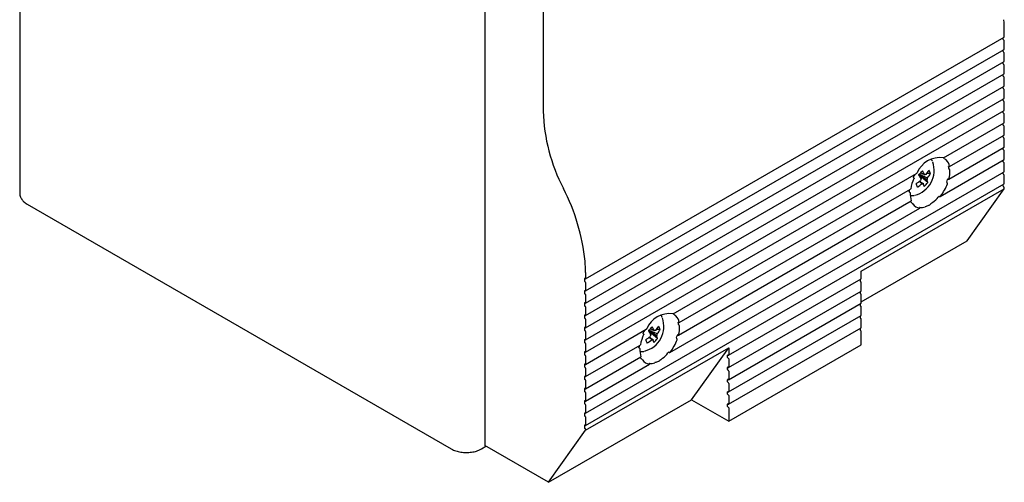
# Model space of a CAD drawing. Header units: millimetres. Extents: x 2345 to 2765, y 1129 to 1426.
# Tile 5 of 8: x 2595 to 2661, y 1223 to 1254. Entities that reach past the tile are written whole.
import ezdxf

# ---------------------------------------------------------------- set-up
doc = ezdxf.new("R2010")
doc.units = ezdxf.units.MM
doc.layers.add('main', color=5, linetype='Continuous', lineweight=40)

msp = doc.modelspace()

# ---------------------------------------------------------------- linework, layer by layer
at = {"layer": 'main', "linetype": 'ByBlock', "lineweight": -2}
for p, q in [((2595.075, 1278.744), (2595.075, 1242)), ((2626.097, 1260.272), (2626.097, 1225.161)), ((2629.986, 1258.027), (2629.986, 1247.484)), ((2660.745, 1252.44), (2660.745, 1252.84)), ((2632.807, 1236.3), (2660.738, 1252.424)), ((2660.675, 1252.276), (2660.675, 1252.387)), ((2660.699, 1252.234), (2660.721, 1252.221)), ((2660.745, 1251.623), (2660.745, 1252.179)), ((2632.807, 1235.483), (2660.738, 1251.607)), ((2660.675, 1251.46), (2660.675, 1251.571)), ((2660.699, 1251.417), (2660.721, 1251.405)), ((2660.745, 1250.807), (2660.745, 1251.362)), ((2632.807, 1234.667), (2660.738, 1250.791)), ((2660.675, 1250.643), (2660.675, 1250.754)), ((2660.699, 1250.601), (2660.721, 1250.588)), ((2632.807, 1233.85), (2660.738, 1249.974)), ((2660.675, 1249.827), (2660.675, 1249.938)), ((2660.745, 1249.99), (2660.745, 1250.545)), ((2660.699, 1249.784), (2660.721, 1249.772)), ((2660.745, 1249.174), (2660.745, 1249.729)), ((2632.807, 1233.034), (2660.738, 1249.158)), ((2660.675, 1249.01), (2660.675, 1249.121)), ((2660.699, 1248.967), (2660.721, 1248.955)), ((2660.745, 1248.357), (2660.745, 1248.912)), ((2632.807, 1232.217), (2660.738, 1248.341)), ((2660.675, 1248.194), (2660.675, 1248.304)), ((2660.699, 1248.151), (2660.721, 1248.139)), ((2660.745, 1247.541), (2660.745, 1248.096)), ((2632.807, 1231.4), (2660.738, 1247.525)), ((2660.675, 1247.377), (2660.675, 1247.488)), ((2660.699, 1247.334), (2660.721, 1247.322)), ((2656.682, 1244.366), (2660.738, 1246.708)), ((2660.675, 1246.561), (2660.675, 1246.671)), ((2660.745, 1246.724), (2660.745, 1247.279)), ((2660.699, 1246.518), (2660.721, 1246.506)), ((2660.745, 1245.907), (2660.745, 1246.463)), ((2657.086, 1243.783), (2660.738, 1245.891)), ((2660.675, 1245.744), (2660.675, 1245.855)), ((2660.699, 1245.701), (2660.721, 1245.689)), ((2660.745, 1245.091), (2660.745, 1245.646)), ((2657.041, 1242.941), (2660.738, 1245.075)), ((2660.675, 1244.928), (2660.675, 1245.038)), ((2660.699, 1244.885), (2660.721, 1244.872)), ((2660.745, 1244.274), (2660.745, 1244.83)), ((2656.463, 1241.79), (2660.738, 1244.258)), ((2656.81, 1244.273), (2656.832, 1244.26)), ((2660.675, 1244.111), (2660.675, 1244.222)), ((2660.699, 1244.068), (2660.721, 1244.056)), ((2660.745, 1243.458), (2660.745, 1244.013)), ((2632.807, 1227.318), (2660.738, 1243.442)), ((2655.227, 1243.354), (2655.158, 1243.359)), ((2657.049, 1243.798), (2657.07, 1243.786)), ((2657.073, 1243.608), (2657.094, 1243.595)), ((2660.675, 1243.295), (2660.675, 1243.405)), ((2638.65, 1233.957), (2654.895, 1243.335)), ((2654.71, 1243.036), (2654.689, 1243.048)), ((2655.638, 1242.714), (2655.082, 1243.181)), ((2655.817, 1243.317), (2655.583, 1243.332)), ((2656.922, 1242.704), (2656.943, 1242.692)), ((2657, 1242.953), (2657.021, 1242.941)), ((2660.699, 1243.252), (2660.721, 1243.239)), ((2660.745, 1242.641), (2660.745, 1243.197)), ((2632.807, 1226.501), (2660.738, 1242.625)), ((2639.055, 1233.374), (2654.491, 1242.285)), ((2651.199, 1236.796), (2660.745, 1242.307)), ((2654.448, 1242.068), (2654.427, 1242.08)), ((2658.27, 1238.836), (2660.745, 1242.307)), ((2660.675, 1242.478), (2660.675, 1242.589)), ((2660.699, 1242.435), (2660.721, 1242.423)), ((2660.745, 1242.307), (2660.745, 1242.38)), ((2639.01, 1232.531), (2654.536, 1241.494)), ((2656.411, 1241.797), (2656.432, 1241.785)), ((2595.567, 1241.273), (2623.851, 1224.945)), ((2638.431, 1231.381), (2655.114, 1241.012)), ((2654.598, 1241.338), (2654.577, 1241.35)), ((2655.109, 1241.021), (2655.088, 1241.033)), ((2651.199, 1234.754), (2658.27, 1238.836)), ((2651.199, 1236.314), (2651.199, 1236.796)), ((2632.744, 1236.299), (2632.744, 1236.152)), ((2632.79, 1236.301), (2632.769, 1236.314)), ((2632.815, 1236.716), (2632.815, 1236.316)), ((2642.353, 1231.195), (2651.192, 1236.298)), ((2651.129, 1236.261), (2651.129, 1236.151)), ((2632.744, 1235.483), (2632.744, 1235.336)), ((2632.79, 1236.097), (2632.769, 1236.11)), ((2632.79, 1235.485), (2632.769, 1235.497)), ((2632.815, 1236.054), (2632.815, 1235.499)), ((2642.353, 1230.379), (2651.192, 1235.481)), ((2651.175, 1236.096), (2651.153, 1236.108)), ((2651.199, 1235.497), (2651.199, 1236.053)), ((2632.79, 1235.281), (2632.769, 1235.293)), ((2632.815, 1235.238), (2632.815, 1234.683)), ((2651.129, 1235.445), (2651.129, 1235.334)), ((2651.175, 1235.279), (2651.153, 1235.291)), ((2651.199, 1234.681), (2651.199, 1235.236)), ((2632.744, 1234.666), (2632.744, 1234.519)), ((2632.79, 1234.668), (2632.769, 1234.681)), ((2632.79, 1234.464), (2632.769, 1234.476)), ((2632.815, 1234.421), (2632.815, 1233.866)), ((2642.353, 1229.562), (2651.192, 1234.665)), ((2651.129, 1234.628), (2651.129, 1234.518)), ((2651.175, 1234.462), (2651.153, 1234.475)), ((2651.199, 1233.864), (2651.199, 1234.42)), ((2632.744, 1233.85), (2632.744, 1233.703)), ((2632.79, 1233.852), (2632.769, 1233.864)), ((2632.79, 1233.648), (2632.769, 1233.66)), ((2632.815, 1233.605), (2632.815, 1233.05)), ((2637.852, 1233.84), (2637.85, 1233.883)), ((2638.779, 1233.863), (2638.8, 1233.851)), ((2642.353, 1228.746), (2651.192, 1233.848)), ((2651.129, 1233.812), (2651.129, 1233.701)), ((2651.175, 1233.646), (2651.153, 1233.658)), ((2651.199, 1233.048), (2651.199, 1233.603)), ((2632.744, 1233.033), (2632.744, 1232.886)), ((2632.79, 1233.035), (2632.769, 1233.048)), ((2632.79, 1232.831), (2632.769, 1232.843)), ((2632.807, 1230.584), (2636.864, 1232.926)), ((2637.195, 1232.945), (2637.127, 1232.949)), ((2637.786, 1232.908), (2637.552, 1232.923)), ((2639.017, 1233.389), (2639.039, 1233.376)), ((2639.041, 1233.198), (2639.063, 1233.186)), ((2642.353, 1227.929), (2651.192, 1233.032)), ((2651.129, 1232.995), (2651.129, 1232.885)), ((2651.175, 1232.829), (2651.153, 1232.842)), ((2632.744, 1232.217), (2632.744, 1232.07)), ((2632.79, 1232.219), (2632.769, 1232.231)), ((2632.815, 1232.788), (2632.815, 1232.233)), ((2636.679, 1232.627), (2636.658, 1232.639)), ((2637.606, 1232.305), (2637.051, 1232.772)), ((2638.891, 1232.295), (2638.912, 1232.283)), ((2638.968, 1232.544), (2638.99, 1232.532)), ((2651.199, 1231.897), (2651.199, 1232.787)), ((2632.79, 1232.015), (2632.769, 1232.027)), ((2632.807, 1229.767), (2636.46, 1231.876)), ((2632.815, 1231.972), (2632.815, 1231.416)), ((2632.815, 1226.182), (2642.361, 1231.693)), ((2636.417, 1231.659), (2636.396, 1231.671)), ((2639.886, 1228.223), (2642.361, 1231.693)), ((2642.361, 1226.794), (2651.199, 1231.897)), ((2642.361, 1231.693), (2642.361, 1231.211)), ((2632.744, 1231.4), (2632.744, 1231.253)), ((2632.79, 1231.402), (2632.769, 1231.414)), ((2632.79, 1231.198), (2632.769, 1231.21)), ((2632.807, 1228.951), (2636.505, 1231.085)), ((2632.815, 1231.155), (2632.815, 1230.6)), ((2636.567, 1230.929), (2636.546, 1230.941)), ((2638.38, 1231.388), (2638.401, 1231.375)), ((2642.29, 1231.048), (2642.29, 1231.195)), ((2642.315, 1231.209), (2642.336, 1231.197)), ((2642.315, 1231.005), (2642.336, 1230.993)), ((2642.361, 1230.95), (2642.361, 1230.395)), ((2632.744, 1230.584), (2632.744, 1230.437)), ((2632.79, 1230.586), (2632.769, 1230.598)), ((2632.79, 1230.382), (2632.769, 1230.394)), ((2632.807, 1228.134), (2637.083, 1230.603)), ((2632.815, 1230.339), (2632.815, 1229.783)), ((2637.078, 1230.612), (2637.057, 1230.624)), ((2642.29, 1230.232), (2642.29, 1230.379)), ((2642.315, 1230.393), (2642.336, 1230.381)), ((2632.744, 1229.767), (2632.744, 1229.62)), ((2632.79, 1229.769), (2632.769, 1229.781)), ((2632.79, 1229.565), (2632.769, 1229.577)), ((2642.29, 1229.415), (2642.29, 1229.562)), ((2642.315, 1230.189), (2642.336, 1230.176)), ((2642.315, 1229.576), (2642.336, 1229.564)), ((2642.361, 1230.134), (2642.361, 1229.578)), ((2632.744, 1228.951), (2632.744, 1228.804)), ((2632.79, 1228.953), (2632.769, 1228.965)), ((2632.815, 1229.522), (2632.815, 1228.967)), ((2642.315, 1229.372), (2642.336, 1229.36)), ((2642.361, 1229.317), (2642.361, 1228.762)), ((2632.79, 1228.748), (2632.769, 1228.761)), ((2632.815, 1228.706), (2632.815, 1228.15)), ((2642.29, 1228.599), (2642.29, 1228.745)), ((2642.315, 1228.76), (2642.336, 1228.748)), ((2642.315, 1228.556), (2642.336, 1228.543)), ((2642.361, 1228.501), (2642.361, 1227.945)), ((2630.34, 1222.712), (2639.886, 1228.223)), ((2632.744, 1228.134), (2632.744, 1227.987)), ((2632.79, 1228.136), (2632.769, 1228.148)), ((2632.79, 1227.932), (2632.769, 1227.944)), ((2632.815, 1227.889), (2632.815, 1227.334)), ((2639.886, 1228.223), (2642.361, 1226.794)), ((2642.29, 1227.782), (2642.29, 1227.929)), ((2642.315, 1227.943), (2642.336, 1227.931)), ((2642.315, 1227.739), (2642.336, 1227.727)), ((2642.361, 1227.684), (2642.361, 1226.794)), ((2632.744, 1227.317), (2632.744, 1227.17)), ((2632.79, 1227.319), (2632.769, 1227.332)), ((2632.79, 1227.115), (2632.769, 1227.128)), ((2632.815, 1227.072), (2632.815, 1226.517)), ((2632.744, 1226.501), (2632.744, 1226.354)), ((2632.79, 1226.503), (2632.769, 1226.515)), ((2632.79, 1226.299), (2632.769, 1226.311)), ((2630.34, 1222.712), (2632.815, 1226.182)), ((2632.815, 1226.256), (2632.815, 1226.182)), ((2625.869, 1224.945), (2626.17, 1225.119)), ((2630.34, 1222.712), (2626.097, 1225.161))]:
    msp.add_line(p, q, dxfattribs=at)
for centre, radius, start, end in [((2652.091, 1252.831), 8.654, 0.06397, 5.05125), ((2660.728, 1252.279), 0.0538, 182.60848, 237.39504), ((2660.692, 1252.176), 0.0538, 2.60667, 57.39157), ((2660.728, 1252.438), 0.0176, 305.67717, 5.63786), ((2660.728, 1251.462), 0.0538, 182.60848, 237.39504), ((2660.692, 1251.36), 0.0538, 2.60667, 57.39157), ((2660.728, 1251.622), 0.0176, 305.67717, 5.63786), ((2660.728, 1250.646), 0.0538, 182.61044, 237.39308), ((2660.692, 1250.543), 0.0538, 2.60455, 57.39369), ((2660.728, 1250.805), 0.0176, 305.67717, 5.63786), ((2660.728, 1249.988), 0.0176, 305.67717, 5.63786), ((2660.728, 1249.829), 0.0538, 182.60958, 237.39306), ((2660.692, 1249.726), 0.0538, 2.60557, 57.39355), ((2660.728, 1249.013), 0.0538, 182.60999, 237.39265), ((2660.692, 1248.91), 0.0538, 2.60557, 57.39355), ((2660.728, 1249.172), 0.0176, 305.67458, 5.64045), ((2660.728, 1248.196), 0.0538, 182.61056, 237.39208), ((2660.692, 1248.093), 0.0538, 2.60451, 57.39461), ((2660.728, 1248.355), 0.0176, 305.67458, 5.64045), ((2641.816, 1247.821), 11.834, 181.6292, 207.63549), ((2660.728, 1247.38), 0.0538, 182.60946, 237.39406), ((2660.692, 1247.277), 0.0538, 2.60655, 57.39257), ((2660.728, 1247.539), 0.0176, 305.67458, 5.64045), ((2660.728, 1246.722), 0.0176, 305.67458, 5.64045), ((2660.728, 1246.563), 0.0538, 182.60852, 237.39412), ((2660.692, 1246.46), 0.0538, 2.60655, 57.39257), ((2660.728, 1245.747), 0.0538, 182.60958, 237.39306), ((2660.692, 1245.644), 0.0538, 2.60557, 57.39355), ((2660.728, 1245.906), 0.0176, 305.67178, 5.6412), ((2660.728, 1244.93), 0.0538, 182.60958, 237.39306), ((2660.692, 1244.827), 0.0538, 2.60557, 57.39355), ((2660.728, 1245.089), 0.0176, 305.67437, 5.63861), ((2654.373, 1243.524), 1.693, 283.86074, 19.58273), ((2656.46, 1242.715), 1.669, 82.79113, 157.2035), ((2656.345, 1243.831), 0.634, 48.31463, 58.25004), ((2656.219, 1243.632), 0.886, 10.72199, 42.27666), ((2660.728, 1244.114), 0.0538, 182.60999, 237.39265), ((2660.692, 1244.011), 0.0538, 2.60451, 57.39461), ((2660.728, 1244.273), 0.0176, 305.67458, 5.64045), ((2651.52, 1246.825), 5.025, 314.51284, 318.52006), ((2652.189, 1241.472), 3.699, 28.65206, 33.18546), ((2653.567, 1244.784), 2.484, 322.01195, 329.93464), ((2654.595, 1242.899), 1.292, 18.87441, 29.66912), ((2655.62, 1243.541), 1.43, 4.36017, 9.8966), ((2654.996, 1243.489), 2.125, 345.59341, 1.74404), ((2660.728, 1243.456), 0.0176, 305.67458, 5.64045), ((2657.278, 1241.798), 2.822, 155.18715, 169.69536), ((2657.585, 1241.682), 3.23, 150.74496, 153.92325), ((2653.109, 1245.207), 3.111, 304.33839, 311.15744), ((2651.947, 1241.217), 3.699, 28.65219, 33.18548), ((2655.647, 1242.787), 0.498, 155.86265, 170.97258), ((2653.888, 1244.132), 2.252, 312.04218, 320.99072), ((2655.496, 1243.091), 0.166, 79.82118, 111.34452), ((2655.134, 1243.111), 0.498, 335.86088, 350.97233), ((2654.483, 1242.519), 1.171, 9.60614, 19.37507), ((2653.667, 1244.562), 2.485, 322.01224, 329.93435), ((2654.244, 1243.681), 2.823, 340.83777, 344.64471), ((2660.728, 1243.297), 0.0538, 182.60905, 237.39359), ((2660.692, 1243.194), 0.0538, 2.60606, 57.39306), ((2619.11, 1236.041), 13.746, 5.96201, 27.23459), ((2656.493, 1241.975), 2.094, 172.67844, 175.90781), ((2627.095, 1229.984), 30.516, 24.04289, 24.49921), ((2653.209, 1244.985), 3.11, 304.33808, 311.15775), ((2655.285, 1242.808), 0.166, 259.82652, 291.33919), ((2654.241, 1242.264), 1.171, 9.60607, 19.37514), ((2653.957, 1243.776), 3.205, 322.44862, 339.26684), ((2660.728, 1242.48), 0.0538, 182.60954, 237.3931), ((2660.692, 1242.378), 0.0538, 2.60524, 57.39388), ((2660.728, 1242.64), 0.0176, 305.6758, 5.63922), ((2655.89, 1241.942), 1.421, 176.67899, 197.82484), ((2655.295, 1241.822), 0.872, 203.6981, 210.00813), ((2654.311, 1243.459), 2.65, 309.04404, 320.02546), ((2655.182, 1241.654), 0.649, 212.75908, 262.08741), ((2655.122, 1242.053), 1.008, 269.2075, 290.16458), ((2624.161, 1236.707), 8.654, 0.06397, 5.05125), ((2632.759, 1236.302), 0.0153, 50.79297, 189.20722), ((2632.798, 1236.155), 0.0538, 182.60848, 237.39504), ((2632.8, 1236.313), 0.0153, 230.80339, 9.21265), ((2651.182, 1236.153), 0.0538, 182.61007, 237.39257), ((2651.182, 1236.312), 0.0176, 305.67447, 5.63953), ((2632.759, 1235.485), 0.0153, 50.80122, 189.20425), ((2632.761, 1236.052), 0.0538, 2.60667, 57.39157), ((2632.8, 1235.497), 0.0153, 230.79513, 9.21562), ((2651.146, 1236.05), 0.0538, 2.60551, 57.39405), ((2651.182, 1235.496), 0.0176, 305.67458, 5.64045), ((2632.798, 1235.338), 0.0538, 182.60848, 237.39504), ((2632.761, 1235.235), 0.0538, 2.60667, 57.39157), ((2651.182, 1235.337), 0.0538, 182.60926, 237.39339), ((2651.146, 1235.234), 0.0538, 2.60606, 57.39306), ((2632.759, 1234.669), 0.0153, 50.80122, 189.20425), ((2632.798, 1234.522), 0.0538, 182.61044, 237.39308), ((2632.8, 1234.68), 0.0153, 230.79513, 9.21562), ((2632.761, 1234.419), 0.0538, 2.60455, 57.39369), ((2651.182, 1234.52), 0.0538, 182.60966, 237.39298), ((2651.146, 1234.417), 0.0538, 2.60538, 57.39396), ((2651.182, 1234.679), 0.0176, 305.67488, 5.63963), ((2632.759, 1233.852), 0.0153, 50.80122, 189.20425), ((2632.798, 1233.705), 0.0538, 182.60958, 237.39306), ((2632.8, 1233.864), 0.0153, 230.79513, 9.21562), ((2632.761, 1233.602), 0.0538, 2.60557, 57.39355), ((2636.342, 1233.115), 1.693, 283.86073, 19.58267), ((2638.429, 1232.306), 1.669, 82.79099, 157.20363), ((2638.314, 1233.422), 0.634, 48.31236, 58.25231), ((2638.188, 1233.223), 0.886, 10.722, 42.27809), ((2651.182, 1233.704), 0.0538, 182.60956, 237.39308), ((2651.146, 1233.601), 0.0538, 2.60555, 57.39357), ((2651.182, 1233.863), 0.0176, 305.67388, 5.64063), ((2632.759, 1233.036), 0.0153, 50.79912, 189.20371), ((2632.798, 1232.889), 0.0538, 182.60999, 237.39265), ((2632.8, 1233.047), 0.0153, 230.79745, 9.21594), ((2639.562, 1231.269), 3.239, 150.74947, 153.91874), ((2633.489, 1236.416), 5.025, 314.51257, 318.52005), ((2634.16, 1231.064), 3.696, 28.65017, 33.18734), ((2637.464, 1232.682), 0.166, 79.82642, 111.34087), ((2635.535, 1234.375), 2.486, 322.01412, 329.93247), ((2635.635, 1234.154), 2.486, 322.01412, 329.93247), ((2636.562, 1232.49), 1.293, 18.87912, 29.66441), ((2637.59, 1233.132), 1.428, 4.35656, 9.90021), ((2636.965, 1233.079), 2.124, 345.5931, 1.74435), ((2651.182, 1232.887), 0.0538, 182.60948, 237.39327), ((2651.182, 1233.046), 0.0176, 305.67438, 5.64013), ((2632.759, 1232.219), 0.0153, 50.79799, 189.20484), ((2632.761, 1232.786), 0.0538, 2.60557, 57.39355), ((2632.8, 1232.231), 0.0153, 230.79745, 9.21594), ((2639.247, 1231.389), 2.821, 155.18718, 169.69566), ((2635.078, 1234.798), 3.111, 304.33839, 311.15744), ((2608.726, 1219.423), 30.887, 24.04634, 24.49719), ((2635.178, 1234.576), 3.111, 304.33839, 311.15744), ((2633.915, 1230.807), 3.701, 28.65445, 33.18561), ((2637.616, 1232.378), 0.497, 155.85835, 170.97505), ((2637.254, 1232.398), 0.166, 259.82088, 291.34323), ((2636.211, 1231.855), 1.17, 9.60221, 19.37731), ((2635.856, 1233.723), 2.252, 312.04225, 320.99037), ((2637.102, 1232.702), 0.498, 335.8638, 350.96941), ((2636.452, 1232.11), 1.171, 9.60734, 19.37219), ((2635.926, 1233.367), 3.205, 322.44888, 339.26678), ((2636.209, 1233.273), 2.827, 340.84101, 344.64273), ((2651.146, 1232.784), 0.0538, 2.6056, 57.39352), ((2632.798, 1232.072), 0.0538, 182.61056, 237.39208), ((2632.761, 1231.969), 0.0538, 2.60451, 57.39461), ((2638.466, 1231.565), 2.099, 172.68098, 175.90287), ((2637.859, 1231.533), 1.421, 176.67987, 197.82458), ((2632.759, 1231.403), 0.0153, 50.7971, 189.20574), ((2632.798, 1231.256), 0.0538, 182.60946, 237.39406), ((2632.8, 1231.414), 0.0153, 230.79926, 9.21414), ((2632.761, 1231.153), 0.0538, 2.60655, 57.39257), ((2637.265, 1231.414), 0.874, 203.73313, 210.00254), ((2637.151, 1231.245), 0.649, 212.76027, 262.08679), ((2636.279, 1233.05), 2.65, 309.04404, 320.02546), ((2642.305, 1231.198), 0.0153, 50.79619, 189.20664), ((2642.344, 1231.051), 0.0538, 182.61007, 237.39257), ((2642.345, 1231.209), 0.0153, 230.80027, 9.21312), ((2642.307, 1230.948), 0.0538, 2.60551, 57.39405), ((2632.759, 1230.586), 0.0153, 50.7971, 189.20574), ((2632.798, 1230.439), 0.0538, 182.60852, 237.39412), ((2632.8, 1230.598), 0.0153, 230.79926, 9.21414), ((2632.761, 1230.336), 0.0538, 2.60655, 57.39257), ((2637.091, 1231.644), 1.008, 269.20809, 290.16432), ((2642.305, 1230.381), 0.0153, 50.79811, 189.20472), ((2642.344, 1230.234), 0.0538, 182.60926, 237.39339), ((2642.345, 1230.392), 0.0153, 230.79836, 9.21504), ((2632.759, 1229.77), 0.0153, 50.79529, 189.20754), ((2632.798, 1229.623), 0.0538, 182.60958, 237.39306), ((2632.8, 1229.781), 0.0153, 230.80129, 9.21211), ((2632.761, 1229.52), 0.0538, 2.60557, 57.39355), ((2642.305, 1229.564), 0.0153, 50.79715, 189.20568), ((2642.307, 1230.131), 0.0538, 2.60606, 57.39306), ((2642.345, 1229.576), 0.0153, 230.79954, 9.21385), ((2632.759, 1228.953), 0.0153, 50.795, 189.20519), ((2632.8, 1228.964), 0.0153, 230.80129, 9.21211), ((2642.344, 1229.418), 0.0538, 182.60966, 237.39298), ((2642.307, 1229.315), 0.0538, 2.60538, 57.39396), ((2632.798, 1228.806), 0.0538, 182.60958, 237.39306), ((2632.761, 1228.703), 0.0538, 2.60557, 57.39355), ((2642.305, 1228.748), 0.0153, 50.79738, 189.20545), ((2642.344, 1228.601), 0.0538, 182.60956, 237.39308), ((2642.345, 1228.759), 0.0153, 230.79931, 9.21408), ((2642.307, 1228.498), 0.0538, 2.60555, 57.39357), ((2632.759, 1228.136), 0.0153, 50.79912, 189.20371), ((2632.798, 1227.989), 0.0538, 182.60999, 237.39265), ((2632.8, 1228.148), 0.0153, 230.79745, 9.21594), ((2632.761, 1227.887), 0.0538, 2.60451, 57.39461), ((2642.305, 1227.931), 0.0153, 50.7969, 189.20593), ((2642.344, 1227.784), 0.0538, 182.60948, 237.39327), ((2642.345, 1227.943), 0.0153, 230.79943, 9.21397), ((2642.307, 1227.682), 0.0538, 2.6056, 57.39352), ((2632.759, 1227.32), 0.0153, 50.79811, 189.20472), ((2632.798, 1227.173), 0.0538, 182.60905, 237.39359), ((2632.8, 1227.331), 0.0153, 230.79836, 9.21504), ((2632.761, 1227.07), 0.0538, 2.60606, 57.39306), ((2632.759, 1226.503), 0.0153, 50.79664, 189.20619), ((2632.798, 1226.356), 0.0538, 182.60954, 237.3931), ((2632.8, 1226.515), 0.0153, 230.7988, 9.21459), ((2632.761, 1226.254), 0.0538, 2.60524, 57.39388)]:
    msp.add_arc(centre, radius, start, end, dxfattribs=at)
for points, knots in [([(2655.956, 1244.142), (2655.947, 1244.164), (2655.926, 1244.212), (2655.886, 1244.241), (2655.865, 1244.257)], [0, 0, 0, 0, 0.457007, 1, 1, 1, 1]), ([(2656.681, 1244.367), (2656.681, 1244.367), (2656.681, 1244.366), (2656.676, 1244.368), (2656.671, 1244.37), (2656.67, 1244.371)], [0, 0, 0, 0, 0.186926, 0.746986, 1, 1, 1, 1]), ([(2656.767, 1244.305), (2656.769, 1244.302), (2656.775, 1244.297), (2656.786, 1244.289), (2656.796, 1244.282), (2656.804, 1244.276), (2656.809, 1244.274), (2656.81, 1244.273)], [0, 0, 0, 0, 0.285298, 0.526375, 0.720081, 0.884621, 1, 1, 1, 1]), ([(2656.874, 1244.228), (2656.873, 1244.229), (2656.87, 1244.232), (2656.862, 1244.239), (2656.852, 1244.247), (2656.842, 1244.254), (2656.835, 1244.258), (2656.832, 1244.26), (2656.832, 1244.26)], [0, 0, 0, 0, 0.099141, 0.385602, 0.608528, 0.790915, 0.974333, 1, 1, 1, 1]), ([(2654.922, 1243.362), (2654.917, 1243.355), (2654.909, 1243.344), (2654.898, 1243.337), (2654.895, 1243.335)], [0, 0, 0, 0, 0.664873, 1, 1, 1, 1]), ([(2655.175, 1243.381), (2655.239, 1243.348), (2655.326, 1243.303), (2655.412, 1243.258), (2655.435, 1243.246)], [0, 0, 0, 0, 0.738299, 1, 1, 1, 1]), ([(2657.049, 1243.798), (2657.048, 1243.798), (2657.044, 1243.801), (2657.038, 1243.802), (2657.032, 1243.801), (2657.029, 1243.797), (2657.028, 1243.791), (2657.029, 1243.787), (2657.029, 1243.786)], [0, 0, 0, 0, 0.082827, 0.291296, 0.500855, 0.713833, 0.930727, 1, 1, 1, 1]), ([(2657.046, 1243.649), (2657.046, 1243.646), (2657.047, 1243.64), (2657.052, 1243.629), (2657.059, 1243.619), (2657.066, 1243.612), (2657.071, 1243.609), (2657.073, 1243.608)], [0, 0, 0, 0, 0.215509, 0.431013, 0.646087, 0.860542, 1, 1, 1, 1]), ([(2657.07, 1243.786), (2657.07, 1243.786), (2657.073, 1243.784), (2657.079, 1243.782), (2657.085, 1243.782), (2657.089, 1243.785), (2657.09, 1243.791), (2657.09, 1243.795), (2657.089, 1243.797)], [0, 0, 0, 0, 0.020519, 0.228771, 0.437183, 0.648165, 0.863304, 1, 1, 1, 1]), ([(2657.12, 1243.553), (2657.12, 1243.555), (2657.119, 1243.561), (2657.116, 1243.571), (2657.11, 1243.581), (2657.102, 1243.59), (2657.096, 1243.593), (2657.094, 1243.595)], [0, 0, 0, 0, 0.14792, 0.362924, 0.577965, 0.792836, 1, 1, 1, 1]), ([(2654.689, 1243.048), (2654.687, 1243.05), (2654.683, 1243.052), (2654.679, 1243.06), (2654.676, 1243.07), (2654.677, 1243.083), (2654.679, 1243.094), (2654.682, 1243.1), (2654.683, 1243.102)], [0, 0, 0, 0, 0.138823, 0.291786, 0.459846, 0.657755, 0.896931, 1, 1, 1, 1]), ([(2654.71, 1243.036), (2654.712, 1243.035), (2654.715, 1243.032), (2654.72, 1243.025), (2654.723, 1243.016), (2654.723, 1243.004), (2654.721, 1242.992), (2654.718, 1242.985), (2654.717, 1242.983)], [0, 0, 0, 0, 0.11242, 0.266292, 0.433007, 0.628193, 0.862352, 1, 1, 1, 1]), ([(2655.588, 1242.908), (2655.563, 1242.923), (2655.389, 1243.032), (2655.207, 1243.147), (2655.049, 1243.247), (2655.041, 1243.252)], [0, 0, 0, 0, 0.132886, 0.955455, 1, 1, 1, 1]), ([(2655.053, 1243.294), (2655.061, 1243.29), (2655.228, 1243.215), (2655.418, 1243.128), (2655.6, 1243.045), (2655.625, 1243.033)], [0, 0, 0, 0, 0.044552, 0.867115, 1, 1, 1, 1]), ([(2655.256, 1242.644), (2655.234, 1242.659), (2655.167, 1242.707), (2655.101, 1242.755), (2655.056, 1242.788)], [0, 0, 0, 0, 0.323356, 1, 1, 1, 1]), ([(2655.09, 1242.814), (2655.151, 1242.775), (2655.236, 1242.721), (2655.322, 1242.668), (2655.346, 1242.653)], [0, 0, 0, 0, 0.716382, 1, 1, 1, 1]), ([(2656.91, 1242.754), (2656.909, 1242.75), (2656.907, 1242.741), (2656.908, 1242.726), (2656.912, 1242.714), (2656.918, 1242.707), (2656.921, 1242.705), (2656.922, 1242.704)], [0, 0, 0, 0, 0.249281, 0.499044, 0.733467, 0.940106, 1, 1, 1, 1]), ([(2657, 1242.953), (2656.998, 1242.954), (2656.994, 1242.956), (2656.987, 1242.956), (2656.979, 1242.954), (2656.972, 1242.947), (2656.968, 1242.94), (2656.966, 1242.935), (2656.966, 1242.934)], [0, 0, 0, 0, 0.102207, 0.298328, 0.497737, 0.706234, 0.926914, 1, 1, 1, 1]), ([(2657.021, 1242.941), (2657.021, 1242.941), (2657.024, 1242.939), (2657.031, 1242.937), (2657.039, 1242.939), (2657.046, 1242.944), (2657.052, 1242.952), (2657.053, 1242.958), (2657.054, 1242.96)], [0, 0, 0, 0, 0.036396, 0.2338928, 0.432489, 0.6390495, 0.8568318, 1, 1, 1, 1]), ([(2654.427, 1242.08), (2654.427, 1242.08), (2654.424, 1242.082), (2654.418, 1242.086), (2654.411, 1242.096), (2654.406, 1242.106), (2654.404, 1242.116), (2654.404, 1242.122), (2654.404, 1242.124)], [0, 0, 0, 0, 0.0087654, 0.2226799, 0.436554, 0.6507167, 0.8653535, 1, 1, 1, 1]), ([(2654.448, 1242.068), (2654.449, 1242.067), (2654.453, 1242.065), (2654.459, 1242.059), (2654.465, 1242.049), (2654.47, 1242.038), (2654.471, 1242.03), (2654.471, 1242.025), (2654.471, 1242.024)], [0, 0, 0, 0, 0.074848, 0.288877, 0.503037, 0.717581, 0.9325, 1, 1, 1, 1]), ([(2654.502, 1242.303), (2654.501, 1242.3), (2654.499, 1242.293), (2654.495, 1242.287), (2654.491, 1242.286), (2654.491, 1242.285)], [0, 0, 0, 0, 0.4391285, 0.8784727, 1, 1, 1, 1]), ([(2656.955, 1242.641), (2656.956, 1242.646), (2656.959, 1242.655), (2656.958, 1242.67), (2656.954, 1242.682), (2656.948, 1242.689), (2656.944, 1242.691), (2656.943, 1242.692)], [0, 0, 0, 0, 0.238165, 0.496662, 0.732078, 0.936809, 1, 1, 1, 1]), ([(2595.077, 1241.997), (2595.076, 1241.995), (2595.063, 1241.914), (2595.114, 1241.751), (2595.231, 1241.539), (2595.394, 1241.381), (2595.519, 1241.302), (2595.567, 1241.273)], [0, 0, 0, 0, 0.00837, 0.282257, 0.551926, 0.832362, 1, 1, 1, 1]), ([(2654.476, 1241.883), (2654.483, 1241.88), (2654.554, 1241.845), (2654.643, 1241.839), (2654.721, 1241.858), (2654.722, 1241.859)], [0, 0, 0, 0, 0.095049, 0.991495, 1, 1, 1, 1]), ([(2654.537, 1241.507), (2654.538, 1241.504), (2654.539, 1241.499), (2654.538, 1241.495), (2654.536, 1241.495), (2654.536, 1241.495)], [0, 0, 0, 0, 0.452897, 0.906195, 1, 1, 1, 1]), ([(2654.577, 1241.35), (2654.576, 1241.351), (2654.573, 1241.353), (2654.566, 1241.358), (2654.557, 1241.365), (2654.549, 1241.373), (2654.543, 1241.38), (2654.541, 1241.384), (2654.54, 1241.386)], [0, 0, 0, 0, 0.071885, 0.251061, 0.434994, 0.635295, 0.858132, 1, 1, 1, 1]), ([(2655.98, 1241.401), (2655.973, 1241.395), (2655.891, 1241.329), (2655.819, 1241.263), (2655.751, 1241.212), (2655.75, 1241.211)], [0, 0, 0, 0, 0.078791, 0.983183, 1, 1, 1, 1]), ([(2656.411, 1241.797), (2656.411, 1241.797), (2656.409, 1241.798), (2656.404, 1241.799), (2656.395, 1241.798), (2656.38, 1241.792), (2656.361, 1241.778), (2656.348, 1241.764), (2656.341, 1241.756)], [0, 0, 0, 0, 0.0241, 0.092431, 0.18889, 0.344989, 0.640496, 1, 1, 1, 1]), ([(2656.432, 1241.785), (2656.432, 1241.784), (2656.434, 1241.784), (2656.438, 1241.782), (2656.446, 1241.783), (2656.459, 1241.787), (2656.479, 1241.8), (2656.491, 1241.814), (2656.498, 1241.823)], [0, 0, 0, 0, 0.004693, 0.077867, 0.172196, 0.320101, 0.591924, 1, 1, 1, 1]), ([(2654.598, 1241.338), (2654.6, 1241.337), (2654.605, 1241.334), (2654.612, 1241.328), (2654.621, 1241.321), (2654.629, 1241.313), (2654.634, 1241.307), (2654.636, 1241.304), (2654.636, 1241.303)], [0, 0, 0, 0, 0.130497, 0.308404, 0.494819, 0.699718, 0.928947, 1, 1, 1, 1]), ([(2655.108, 1241.045), (2655.099, 1241.045), (2655.086, 1241.045), (2655.081, 1241.04), (2655.083, 1241.037), (2655.085, 1241.035), (2655.088, 1241.033), (2655.088, 1241.033)], [0, 0, 0, 0, 0.559391, 0.799679, 0.883065, 0.9671, 1, 1, 1, 1]), ([(2655.093, 1241.011), (2655.099, 1241.011), (2655.109, 1241.01), (2655.115, 1241.012), (2655.117, 1241.014), (2655.115, 1241.017), (2655.112, 1241.019), (2655.11, 1241.021), (2655.109, 1241.021)], [0, 0, 0, 0, 0.428452, 0.61164, 0.796006, 0.887081, 0.979039, 1, 1, 1, 1]), ([(2655.75, 1241.211), (2655.748, 1241.21), (2655.728, 1241.201), (2655.633, 1241.162), (2655.538, 1241.13), (2655.472, 1241.107), (2655.47, 1241.106)], [0, 0, 0, 0, 0.0168, 0.208954, 0.980254, 1, 1, 1, 1]), ([(2637.925, 1233.733), (2637.916, 1233.755), (2637.897, 1233.798), (2637.862, 1233.824), (2637.845, 1233.837)], [0, 0, 0, 0, 0.512163, 1, 1, 1, 1]), ([(2638.65, 1233.957), (2638.65, 1233.957), (2638.65, 1233.957), (2638.645, 1233.959), (2638.64, 1233.961), (2638.638, 1233.962)], [0, 0, 0, 0, 0.186913, 0.747004, 1, 1, 1, 1]), ([(2638.735, 1233.895), (2638.738, 1233.893), (2638.744, 1233.888), (2638.755, 1233.88), (2638.765, 1233.873), (2638.773, 1233.867), (2638.777, 1233.865), (2638.779, 1233.863)], [0, 0, 0, 0, 0.285262, 0.526403, 0.720086, 0.884625, 1, 1, 1, 1]), ([(2638.843, 1233.819), (2638.842, 1233.82), (2638.839, 1233.823), (2638.831, 1233.83), (2638.82, 1233.838), (2638.81, 1233.845), (2638.804, 1233.849), (2638.801, 1233.851), (2638.8, 1233.851)], [0, 0, 0, 0, 0.099108, 0.38561, 0.608484, 0.790917, 0.974331, 1, 1, 1, 1]), ([(2636.89, 1232.953), (2636.885, 1232.946), (2636.878, 1232.935), (2636.867, 1232.928), (2636.864, 1232.926)], [0, 0, 0, 0, 0.664939, 1, 1, 1, 1]), ([(2637.019, 1232.885), (2637.029, 1232.881), (2637.196, 1232.806), (2637.387, 1232.719), (2637.569, 1232.635), (2637.594, 1232.624)], [0, 0, 0, 0, 0.04834, 0.867641, 1, 1, 1, 1]), ([(2637.144, 1232.972), (2637.208, 1232.939), (2637.294, 1232.894), (2637.381, 1232.848), (2637.404, 1232.836)], [0, 0, 0, 0, 0.7383, 1, 1, 1, 1]), ([(2639.017, 1233.389), (2639.016, 1233.389), (2639.013, 1233.391), (2639.007, 1233.393), (2639.001, 1233.392), (2638.997, 1233.387), (2638.997, 1233.382), (2638.997, 1233.378), (2638.998, 1233.377)], [0, 0, 0, 0, 0.082829, 0.291294, 0.500853, 0.713821, 0.930715, 1, 1, 1, 1]), ([(2639.015, 1233.24), (2639.015, 1233.237), (2639.016, 1233.23), (2639.021, 1233.22), (2639.028, 1233.21), (2639.035, 1233.202), (2639.039, 1233.2), (2639.041, 1233.198)], [0, 0, 0, 0, 0.215504, 0.431009, 0.646089, 0.860541, 1, 1, 1, 1]), ([(2639.039, 1233.376), (2639.039, 1233.376), (2639.042, 1233.375), (2639.047, 1233.373), (2639.054, 1233.373), (2639.058, 1233.376), (2639.059, 1233.382), (2639.058, 1233.386), (2639.058, 1233.388)], [0, 0, 0, 0, 0.020519, 0.22877, 0.437193, 0.648187, 0.863302, 1, 1, 1, 1]), ([(2639.089, 1233.144), (2639.088, 1233.146), (2639.088, 1233.152), (2639.084, 1233.161), (2639.078, 1233.172), (2639.071, 1233.181), (2639.065, 1233.184), (2639.063, 1233.186)], [0, 0, 0, 0, 0.147917, 0.362927, 0.577962, 0.792837, 1, 1, 1, 1]), ([(2636.658, 1232.639), (2636.656, 1232.64), (2636.652, 1232.643), (2636.648, 1232.651), (2636.645, 1232.661), (2636.645, 1232.673), (2636.648, 1232.684), (2636.651, 1232.691), (2636.652, 1232.693)], [0, 0, 0, 0, 0.138821, 0.291804, 0.459869, 0.657783, 0.896965, 1, 1, 1, 1]), ([(2636.679, 1232.627), (2636.681, 1232.626), (2636.684, 1232.623), (2636.688, 1232.616), (2636.691, 1232.607), (2636.692, 1232.595), (2636.69, 1232.583), (2636.687, 1232.576), (2636.686, 1232.573)], [0, 0, 0, 0, 0.112416, 0.266317, 0.433008, 0.628225, 0.862317, 1, 1, 1, 1]), ([(2637.556, 1232.498), (2637.532, 1232.514), (2637.358, 1232.623), (2637.178, 1232.736), (2637.023, 1232.835), (2637.017, 1232.838)], [0, 0, 0, 0, 0.134772, 0.969011, 1, 1, 1, 1]), ([(2637.225, 1232.235), (2637.203, 1232.25), (2637.136, 1232.298), (2637.07, 1232.346), (2637.024, 1232.378)], [0, 0, 0, 0, 0.323355, 1, 1, 1, 1]), ([(2637.058, 1232.405), (2637.12, 1232.366), (2637.205, 1232.312), (2637.29, 1232.259), (2637.315, 1232.243)], [0, 0, 0, 0, 0.716382, 1, 1, 1, 1]), ([(2638.879, 1232.345), (2638.878, 1232.341), (2638.875, 1232.331), (2638.876, 1232.317), (2638.881, 1232.305), (2638.887, 1232.298), (2638.89, 1232.296), (2638.891, 1232.295)], [0, 0, 0, 0, 0.249301, 0.499082, 0.733477, 0.940109, 1, 1, 1, 1]), ([(2638.924, 1232.232), (2638.925, 1232.237), (2638.928, 1232.246), (2638.927, 1232.261), (2638.922, 1232.273), (2638.917, 1232.28), (2638.913, 1232.282), (2638.912, 1232.283)], [0, 0, 0, 0, 0.2381655, 0.4966889, 0.7320668, 0.936807, 1, 1, 1, 1]), ([(2638.968, 1232.544), (2638.967, 1232.545), (2638.963, 1232.547), (2638.956, 1232.547), (2638.948, 1232.544), (2638.941, 1232.538), (2638.937, 1232.531), (2638.935, 1232.526), (2638.935, 1232.524)], [0, 0, 0, 0, 0.102203, 0.29833, 0.497738, 0.706215, 0.926938, 1, 1, 1, 1]), ([(2638.99, 1232.532), (2638.99, 1232.531), (2638.993, 1232.53), (2638.999, 1232.528), (2639.008, 1232.53), (2639.015, 1232.535), (2639.02, 1232.542), (2639.022, 1232.548), (2639.023, 1232.551)], [0, 0, 0, 0, 0.036397, 0.233898, 0.43247, 0.63903, 0.856811, 1, 1, 1, 1]), ([(2636.396, 1231.671), (2636.395, 1231.671), (2636.393, 1231.673), (2636.387, 1231.677), (2636.38, 1231.686), (2636.375, 1231.697), (2636.373, 1231.707), (2636.373, 1231.713), (2636.373, 1231.715)], [0, 0, 0, 0, 0.008765, 0.222681, 0.436561, 0.650721, 0.865359, 1, 1, 1, 1]), ([(2636.417, 1231.659), (2636.418, 1231.658), (2636.421, 1231.656), (2636.428, 1231.65), (2636.434, 1231.64), (2636.439, 1231.629), (2636.44, 1231.62), (2636.44, 1231.616), (2636.44, 1231.615)], [0, 0, 0, 0, 0.074848, 0.288876, 0.503035, 0.717582, 0.932496, 1, 1, 1, 1]), ([(2636.471, 1231.894), (2636.47, 1231.891), (2636.468, 1231.884), (2636.463, 1231.878), (2636.46, 1231.876), (2636.459, 1231.876)], [0, 0, 0, 0, 0.4391149, 0.8784945, 1, 1, 1, 1]), ([(2636.453, 1231.47), (2636.457, 1231.468), (2636.526, 1231.435), (2636.611, 1231.43), (2636.69, 1231.449), (2636.691, 1231.449)], [0, 0, 0, 0, 0.059206, 0.991169, 1, 1, 1, 1]), ([(2636.506, 1231.098), (2636.507, 1231.095), (2636.508, 1231.09), (2636.507, 1231.086), (2636.505, 1231.086), (2636.504, 1231.085)], [0, 0, 0, 0, 0.452949, 0.906221, 1, 1, 1, 1]), ([(2636.546, 1230.941), (2636.545, 1230.942), (2636.541, 1230.944), (2636.535, 1230.949), (2636.526, 1230.956), (2636.518, 1230.964), (2636.512, 1230.971), (2636.509, 1230.975), (2636.508, 1230.977)], [0, 0, 0, 0, 0.0718854, 0.2510611, 0.4349947, 0.6352957, 0.8581601, 1, 1, 1, 1]), ([(2636.567, 1230.929), (2636.569, 1230.928), (2636.573, 1230.925), (2636.581, 1230.919), (2636.589, 1230.912), (2636.597, 1230.904), (2636.603, 1230.898), (2636.605, 1230.895), (2636.605, 1230.894)], [0, 0, 0, 0, 0.1305, 0.308399, 0.494839, 0.699742, 0.928976, 1, 1, 1, 1]), ([(2637.949, 1230.992), (2637.942, 1230.986), (2637.86, 1230.92), (2637.787, 1230.854), (2637.72, 1230.803), (2637.718, 1230.802)], [0, 0, 0, 0, 0.078791, 0.983193, 1, 1, 1, 1]), ([(2638.38, 1231.388), (2638.379, 1231.388), (2638.377, 1231.389), (2638.373, 1231.39), (2638.364, 1231.389), (2638.349, 1231.383), (2638.33, 1231.369), (2638.317, 1231.355), (2638.31, 1231.347)], [0, 0, 0, 0, 0.0241023, 0.0924228, 0.1888612, 0.3449899, 0.640533, 1, 1, 1, 1]), ([(2638.401, 1231.375), (2638.401, 1231.375), (2638.403, 1231.374), (2638.407, 1231.373), (2638.415, 1231.374), (2638.428, 1231.378), (2638.447, 1231.391), (2638.46, 1231.405), (2638.467, 1231.413)], [0, 0, 0, 0, 0.004693, 0.077869, 0.172173, 0.320069, 0.591911, 1, 1, 1, 1]), ([(2637.077, 1230.636), (2637.068, 1230.635), (2637.054, 1230.635), (2637.05, 1230.631), (2637.051, 1230.628), (2637.054, 1230.626), (2637.056, 1230.624), (2637.057, 1230.624)], [0, 0, 0, 0, 0.559362, 0.799686, 0.883051, 0.967099, 1, 1, 1, 1]), ([(2637.062, 1230.602), (2637.068, 1230.601), (2637.078, 1230.601), (2637.084, 1230.603), (2637.085, 1230.605), (2637.083, 1230.608), (2637.081, 1230.61), (2637.079, 1230.611), (2637.078, 1230.612)], [0, 0, 0, 0, 0.428498, 0.611653, 0.795991, 0.887091, 0.979039, 1, 1, 1, 1]), ([(2637.718, 1230.802), (2637.717, 1230.801), (2637.697, 1230.792), (2637.602, 1230.753), (2637.507, 1230.721), (2637.44, 1230.698), (2637.439, 1230.697)], [0, 0, 0, 0, 0.01682, 0.208962, 0.980254, 1, 1, 1, 1]), ([(2623.851, 1224.945), (2623.901, 1224.918), (2624.043, 1224.842), (2624.317, 1224.754), (2624.666, 1224.698), (2625.028, 1224.697), (2625.38, 1224.749), (2625.663, 1224.836), (2625.812, 1224.915), (2625.869, 1224.945)], [0, 0, 0, 0, 0.087998, 0.250937, 0.413316, 0.575319, 0.737776, 0.901471, 1, 1, 1, 1])]:
    msp.add_open_spline(points, degree=3, knots=knots, dxfattribs=at)

doc.saveas('drawing.dxf')
